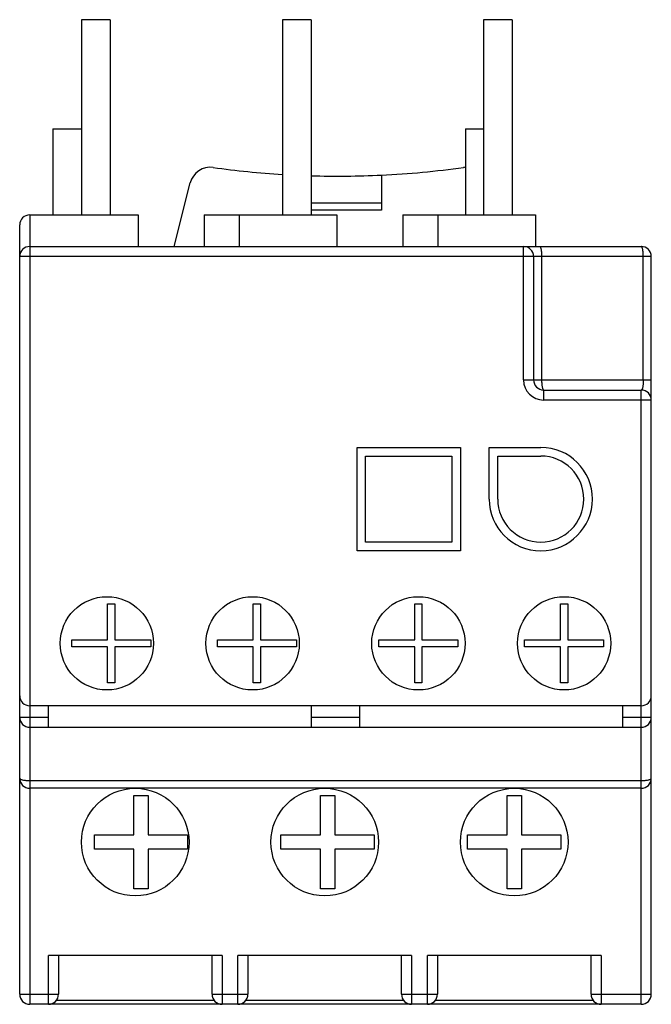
# Model space of a CAD drawing. Header units: millimetres. Extents: x 6.5 to 50.5, y 5.3 to 73.9.
import ezdxf

# ---------------------------------------------------------------- set-up
doc = ezdxf.new("R2010")
doc.units = ezdxf.units.MM
doc.header["$LTSCALE"] = 5.182102
doc.layers.get('0').update_dxf_attribs({"linetype": 'CONTINUOUS'})

msp = doc.modelspace()

# ---------------------------------------------------------------- linework, layer by layer
at = {"color": 7}
for p, q in [((10.795, 73.903), (10.795, 60.303)), ((12.795, 73.903), (10.795, 73.903)), ((12.795, 73.903), (12.795, 60.303)), ((24.795, 73.903), (24.795, 60.303)), ((26.795, 73.903), (24.795, 73.903)), ((26.795, 73.903), (26.795, 60.303)), ((38.795, 73.903), (38.795, 60.303)), ((40.795, 73.903), (38.795, 73.903)), ((40.795, 73.903), (40.795, 60.303)), ((8.795, 66.303), (8.795, 60.303)), ((8.795, 66.303), (10.795, 66.303)), ((37.545, 66.303), (37.545, 60.303)), ((37.545, 66.303), (38.795, 66.303)), ((17.267, 58.103), (18.375, 62.526)), ((31.695, 63.075), (31.695, 60.623)), ((31.695, 61.123), (26.795, 61.123)), ((31.695, 60.623), (26.795, 60.623)), ((7.195, 60.303), (7.195, 5.303)), ((7.195, 60.303), (14.745, 60.303)), ((14.745, 60.303), (14.745, 58.103)), ((19.336, 60.303), (19.336, 58.103)), ((19.336, 60.303), (28.586, 60.303)), ((21.786, 60.303), (21.786, 58.103)), ((28.586, 60.303), (28.586, 58.103)), ((33.177, 60.303), (33.177, 58.103)), ((33.177, 60.303), (42.427, 60.303)), ((35.627, 60.303), (35.627, 58.103)), ((42.427, 60.303), (42.427, 58.103)), ((6.495, 6.003), (6.495, 59.603)), ((7.195, 58.103), (49.795, 58.103)), ((41.595, 48.803), (41.595, 58.103)), ((50.495, 57.403), (6.495, 57.403)), ((42.295, 57.403), (42.295, 48.803)), ((42.853, 57.403), (42.853, 48.803)), ((49.937, 48.803), (49.937, 57.403)), ((50.495, 6.003), (50.495, 57.403)), ((41.595, 48.803), (50.495, 48.803)), ((42.995, 48.103), (49.795, 48.103)), ((42.995, 48.103), (42.995, 47.403)), ((49.795, 5.303), (49.795, 48.103)), ((50.495, 47.403), (42.995, 47.403)), ((29.995, 36.903), (29.995, 44.103)), ((29.995, 44.103), (37.195, 44.103)), ((37.195, 44.103), (37.195, 36.903)), ((39.195, 44.103), (42.795, 44.103)), ((39.195, 40.503), (39.195, 44.103)), ((30.595, 37.503), (30.595, 43.503)), ((30.595, 43.503), (36.595, 43.503)), ((36.595, 43.503), (36.595, 37.503)), ((39.795, 43.503), (42.795, 43.503)), ((39.795, 40.503), (39.795, 43.503)), ((36.595, 37.503), (30.595, 37.503)), ((37.195, 36.903), (29.995, 36.903)), ((12.62, 30.703), (12.62, 33.203)), ((12.62, 33.203), (13.12, 33.203)), ((13.12, 33.203), (13.12, 30.703)), ((22.77, 30.703), (22.77, 33.203)), ((22.77, 33.203), (23.27, 33.203)), ((23.27, 33.203), (23.27, 30.703)), ((34.02, 33.203), (34.52, 33.203)), ((34.02, 30.703), (34.02, 33.203)), ((34.52, 33.203), (34.52, 30.703)), ((44.17, 33.203), (44.67, 33.203)), ((44.17, 30.703), (44.17, 33.203)), ((44.67, 33.203), (44.67, 30.703)), ((10.12, 30.203), (10.12, 30.703)), ((10.12, 30.703), (12.62, 30.703)), ((12.62, 30.203), (10.12, 30.203)), ((12.62, 27.703), (12.62, 30.203)), ((13.12, 30.703), (15.62, 30.703)), ((13.12, 30.203), (13.12, 27.703)), ((15.62, 30.203), (13.12, 30.203)), ((15.62, 30.703), (15.62, 30.203)), ((20.27, 30.203), (20.27, 30.703)), ((20.27, 30.703), (22.77, 30.703)), ((22.77, 30.203), (20.27, 30.203)), ((22.77, 27.703), (22.77, 30.203)), ((23.27, 30.703), (25.77, 30.703)), ((25.77, 30.203), (23.27, 30.203)), ((23.27, 30.203), (23.27, 27.703)), ((25.77, 30.703), (25.77, 30.203)), ((31.52, 30.703), (34.02, 30.703)), ((31.52, 30.203), (31.52, 30.703)), ((34.02, 30.203), (31.52, 30.203)), ((34.02, 27.703), (34.02, 30.203)), ((34.52, 30.703), (37.02, 30.703)), ((37.02, 30.203), (34.52, 30.203)), ((34.52, 30.203), (34.52, 27.703)), ((37.02, 30.703), (37.02, 30.203)), ((41.67, 30.703), (44.17, 30.703)), ((41.67, 30.203), (41.67, 30.703)), ((44.17, 30.203), (41.67, 30.203)), ((44.17, 27.703), (44.17, 30.203)), ((44.67, 30.703), (47.17, 30.703)), ((47.17, 30.203), (44.67, 30.203)), ((44.67, 30.203), (44.67, 27.703)), ((47.17, 30.703), (47.17, 30.203)), ((13.12, 27.703), (12.62, 27.703)), ((23.27, 27.703), (22.77, 27.703)), ((34.52, 27.703), (34.02, 27.703)), ((44.67, 27.703), (44.17, 27.703)), ((49.795, 26.103), (7.195, 26.103)), ((8.495, 24.603), (8.495, 26.103)), ((26.795, 26.103), (26.795, 24.603)), ((30.195, 24.603), (30.195, 26.103)), ((48.495, 26.103), (48.495, 24.603)), ((6.495, 25.303), (8.495, 25.303)), ((26.795, 25.303), (30.195, 25.303)), ((48.495, 25.303), (50.495, 25.303)), ((7.195, 24.603), (49.795, 24.603)), ((7.195, 20.893), (49.795, 20.893)), ((49.795, 20.353), (7.195, 20.353)), ((14.445, 19.853), (15.445, 19.853)), ((14.445, 17.103), (14.445, 19.853)), ((15.445, 19.853), (15.445, 17.103)), ((27.445, 19.853), (28.445, 19.853)), ((27.445, 17.103), (27.445, 19.853)), ((28.445, 19.853), (28.445, 17.103)), ((40.445, 19.853), (41.445, 19.853)), ((40.445, 17.103), (40.445, 19.853)), ((41.445, 19.853), (41.445, 17.103)), ((11.695, 17.103), (14.445, 17.103)), ((11.695, 16.103), (11.695, 17.103)), ((15.445, 17.103), (18.195, 17.103)), ((18.195, 17.103), (18.195, 16.103)), ((24.695, 17.103), (27.445, 17.103)), ((24.695, 16.103), (24.695, 17.103)), ((28.445, 17.103), (31.195, 17.103)), ((31.195, 17.103), (31.195, 16.103)), ((37.695, 17.103), (40.445, 17.103)), ((37.695, 16.103), (37.695, 17.103)), ((41.445, 17.103), (44.195, 17.103)), ((44.195, 17.103), (44.195, 16.103)), ((14.445, 16.103), (11.695, 16.103)), ((14.445, 13.353), (14.445, 16.103)), ((18.195, 16.103), (15.445, 16.103)), ((15.445, 16.103), (15.445, 13.353)), ((27.445, 16.103), (24.695, 16.103)), ((27.445, 13.353), (27.445, 16.103)), ((31.195, 16.103), (28.445, 16.103)), ((28.445, 16.103), (28.445, 13.353)), ((40.445, 16.103), (37.695, 16.103)), ((40.445, 13.353), (40.445, 16.103)), ((44.195, 16.103), (41.445, 16.103)), ((41.445, 16.103), (41.445, 13.353)), ((15.445, 13.353), (14.445, 13.353)), ((28.445, 13.353), (27.445, 13.353)), ((41.445, 13.353), (40.445, 13.353)), ((20.595, 8.703), (8.495, 8.703)), ((8.495, 5.303), (8.495, 8.703)), ((9.195, 8.703), (9.195, 6.003)), ((19.895, 6.003), (19.895, 8.703)), ((20.595, 8.703), (20.595, 5.303)), ((33.795, 8.703), (21.695, 8.703)), ((21.695, 5.303), (21.695, 8.703)), ((22.395, 8.703), (22.395, 6.003)), ((33.095, 6.003), (33.095, 8.703)), ((33.795, 8.703), (33.795, 5.303)), ((46.995, 8.703), (34.895, 8.703)), ((34.895, 5.303), (34.895, 8.703)), ((35.595, 8.703), (35.595, 6.003)), ((46.295, 6.003), (46.295, 8.703)), ((46.995, 8.703), (46.995, 5.303)), ((6.495, 6.003), (9.195, 6.003)), ((9.057, 5.586), (20.032, 5.586)), ((19.895, 6.003), (22.395, 6.003)), ((22.257, 5.586), (33.232, 5.586)), ((33.095, 6.003), (35.595, 6.003)), ((35.457, 5.586), (46.432, 5.586)), ((46.295, 6.003), (50.495, 6.003)), ((49.795, 5.303), (7.195, 5.303))]:
    msp.add_line(p, q, dxfattribs=at)
for centre, radius in [((12.57, 30.453), 3.25), ((22.72, 30.453), 3.25), ((34.27, 30.453), 3.25), ((44.42, 30.453), 3.25), ((14.545, 16.603), 3.75), ((27.745, 16.603), 3.75), ((40.945, 16.603), 3.75)]:
    msp.add_circle(centre, radius, dxfattribs=at)
for centre, radius, start, end in [((19.781, 62.173), 1.45, 82.03813, 165.93936), ((28.695, 125.903), 62.9, 262.03813, 266.44468), ((28.695, 125.903), 62.9, 272.73375, 277.96187), ((37.608, 62.173), 1.45, 93.21638, 97.96187), ((28.695, 127.253), 64.25, 268.3053, 272.67626), ((7.195, 59.603), 0.7, 90, 180), ((7.195, 57.403), 0.7, 90, 180), ((41.595, 57.403), 0.7, 0, 90), ((49.795, 57.403), 0.7, 0, 90), ((42.995, 48.803), 1.4, 180, 270), ((42.995, 48.803), 0.7, 180, 270), ((49.795, 47.403), 0.7, 0, 90), ((42.795, 40.503), 3.6, 180, 90), ((42.795, 40.503), 3, 180, 90), ((7.195, 26.803), 0.7, 180, 270), ((49.795, 26.803), 0.7, 270, 360), ((7.195, 25.303), 0.7, 180, 270), ((49.795, 25.303), 0.7, 270, 360), ((7.195, 21.053), 0.7, 180, 270), ((49.795, 21.053), 0.7, 270, 360), ((7.195, 6.003), 0.7, 180, 270), ((8.495, 6.003), 0.7, 270, 360), ((20.595, 6.003), 0.7, 180, 270), ((21.695, 6.003), 0.7, 270, 360), ((33.795, 6.003), 0.7, 180, 270), ((34.895, 6.003), 0.7, 270, 360), ((46.995, 6.003), 0.7, 180, 270), ((49.795, 6.003), 0.7, 270, 360)]:
    msp.add_arc(centre, radius, start, end, dxfattribs=at)
for points, knots in [([(42.71, 58.103), (42.715, 58.103), (42.726, 58.1), (42.74, 58.089), (42.753, 58.072), (42.766, 58.048), (42.778, 58.019), (42.795, 57.969), (42.813, 57.892), (42.83, 57.787), (42.843, 57.668), (42.851, 57.538), (42.853, 57.449), (42.853, 57.403)], [0, 0, 0, 0, 0.019439, 0.042667, 0.071865, 0.108039, 0.151481, 0.202138, 0.324035, 0.470137, 0.635538, 0.814531, 1, 1, 1, 1]), ([(49.937, 57.403), (49.937, 57.449), (49.935, 57.538), (49.927, 57.668), (49.914, 57.787), (49.897, 57.892), (49.879, 57.969), (49.863, 58.019), (49.85, 58.048), (49.837, 58.072), (49.824, 58.089), (49.81, 58.1), (49.799, 58.103), (49.795, 58.103)], [0, 0, 0, 0, 0.185469, 0.364462, 0.529863, 0.675965, 0.797862, 0.848519, 0.891961, 0.928135, 0.957333, 0.980561, 1, 1, 1, 1]), ([(42.853, 48.803), (42.853, 48.758), (42.854, 48.668), (42.862, 48.538), (42.875, 48.419), (42.892, 48.314), (42.91, 48.238), (42.927, 48.187), (42.939, 48.158), (42.952, 48.134), (42.965, 48.117), (42.979, 48.106), (42.99, 48.103), (42.995, 48.103)], [0, 0, 0, 0, 0.185469, 0.364462, 0.529863, 0.675965, 0.797862, 0.848519, 0.891961, 0.928135, 0.957333, 0.980561, 1, 1, 1, 1]), ([(49.937, 48.803), (49.937, 48.757), (49.935, 48.667), (49.927, 48.536), (49.914, 48.415), (49.897, 48.311), (49.879, 48.235), (49.862, 48.186), (49.85, 48.157), (49.837, 48.134), (49.824, 48.117), (49.81, 48.106), (49.799, 48.103), (49.795, 48.103)], [0, 0, 0, 0, 0.187949, 0.368403, 0.534858, 0.680892, 0.801055, 0.850742, 0.893352, 0.928926, 0.957768, 0.980758, 1, 1, 1, 1]), ([(6.495, 21.053), (6.495, 21.048), (6.497, 21.036), (6.508, 21.02), (6.526, 21.005), (6.56, 20.984), (6.618, 20.96), (6.705, 20.937), (6.81, 20.918), (6.93, 20.904), (7.06, 20.895), (7.149, 20.893), (7.195, 20.893)], [0, 0, 0, 0, 0.021574, 0.046524, 0.076948, 0.113919, 0.208559, 0.330139, 0.475261, 0.63921, 0.816441, 1, 1, 1, 1]), ([(49.795, 20.893), (49.84, 20.893), (49.93, 20.895), (50.059, 20.904), (50.179, 20.918), (50.284, 20.937), (50.371, 20.96), (50.429, 20.984), (50.464, 21.005), (50.481, 21.02), (50.492, 21.036), (50.495, 21.048), (50.495, 21.053)], [0, 0, 0, 0, 0.183559, 0.360789, 0.524738, 0.66986, 0.791441, 0.886081, 0.923052, 0.953476, 0.978426, 1, 1, 1, 1])]:
    msp.add_open_spline(points, degree=3, knots=knots, dxfattribs=at)

doc.saveas('drawing.dxf')
